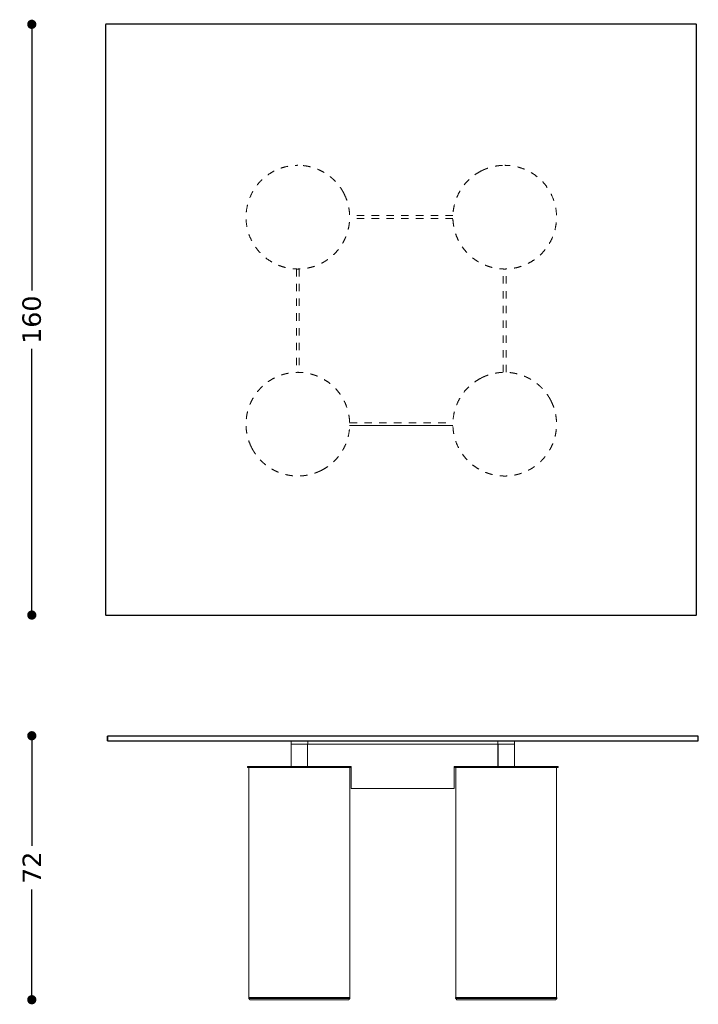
# Model space of a CAD drawing. Header units: centimetres. Extents: x 20 to 739, y 61 to 374.
# Tile 1 of 3: x 20 to 204, y 61 to 328. Entities that reach past the tile are written whole.
import ezdxf

# ---------------------------------------------------------------- set-up
doc = ezdxf.new("R2010")
doc.units = ezdxf.units.CM
doc.header["$MEASUREMENT"] = 0
doc.linetypes.add('Nascosto', pattern=[4, 2, -2])
doc.layers.add('Make2D$Nascosto$Curve', color=7, linetype='Nascosto', true_color=0x8c8c8c)
doc.layers.add('Make2D$Visibile$Curve', color=7, linetype='Continuous', true_color=0x000000)
doc.layers.add('Make2D$Visibile$CurveSilhouetteScena', color=7, linetype='Continuous', lineweight=50, true_color=0x000000)
doc.styles.get("Standard").update_dxf_attribs({"font": 'verdana.ttf'})
doc.dimstyles.new('MDF', dxfattribs={"dimtxt": 5, "dimasz": 2.5, "dimexe": 0.18, "dimexo": 0.0625, "dimgap": 2, "dimtad": 0, "dimdec": 0, "dimrnd": 1, "dimzin": 0, "dimdsep": 46, "dimtxsty": 'Standard', "dimblk": 'DOT', "dimcen": 0.09, "dimse1": 1, "dimse2": 1, "dimclrd": 1, "dimclrt": 1, "dimadec": 0, "dimazin": 0, "dimtfac": 1, "dimtdec": 0, "dimtofl": 0, "dimtmove": 0, "dimatfit": 3, "dimldrblk": 'DOTBLANK', "dimfxl": 1, "dimtolj": 1, "dimtzin": 0, "dimarcsym": 0})

# ---------------------------------------------------------------- blocks, each defined once
blk = doc.blocks.new('_Dot')
at = {"color": 0, "linetype": 'ByBlock', "lineweight": -2}
blk.add_line((-0.5, 0), (-1, 0), dxfattribs=at)
at = {"color": 0, "linetype": 'ByBlock', "const_width": 0.5}
blk.add_lwpolyline([(-0.25, 0, 1), (0.25, 0, 1)], format="xyb", close=True, dxfattribs=at)
blk = doc.blocks.new('*D18')
at = {"color": 1, "linetype": 'ByBlock', "lineweight": -2, "transparency": 16777216}
for p, q in [((23.31, 323.77), (23.31, 254.24)), ((23.31, 168.97), (23.31, 238.51))]:
    blk.add_line(p, q, dxfattribs=at)
at = {"layer": 'Defpoints', "color": 0, "linetype": 'ByBlock', "lineweight": -2, "transparency": 16777216}
for p in [(123.26, 326.27), (23.31, 166.47), (123.26, 166.47)]:
    blk.add_point(p, dxfattribs=at)
at = {"color": 1, "linetype": 'ByBlock', "lineweight": -2, "transparency": 16777216, "xscale": 2.5, "yscale": 2.5, "zscale": 2.5}
for p, rotation in [((23.31, 326.27), 90), ((23.31, 166.47), 270)]:
    blk.add_blockref('_Dot', p, dxfattribs=dict(at, rotation=rotation))
at = {"color": 1, "linetype": 'ByBlock', "lineweight": 9, "transparency": 16777216, "insert": (23.31, 246.37), "char_height": 5, "attachment_point": 5, "rotation": 90}
blk.add_mtext('\\A1;160', dxfattribs=at)
blk = doc.blocks.new('_DotBlank')
at = {"color": 0, "linetype": 'ByBlock', "lineweight": -2}
blk.add_line((-0.5, 0), (-1, 0), dxfattribs=at)
blk.add_circle((0, 0), 0.5, dxfattribs=at)
blk = doc.blocks.new('*D19')
at = {"color": 1, "linetype": 'ByBlock', "lineweight": -2, "transparency": 16777216}
for p, q in [((23.31, 131.32), (23.31, 104.02)), ((23.31, 64.92), (23.31, 92.23))]:
    blk.add_line(p, q, dxfattribs=at)
at = {"layer": 'Defpoints', "color": 0, "linetype": 'ByBlock', "lineweight": -2, "transparency": 16777216}
for p in [(43.84, 133.82), (23.31, 62.42), (82.34, 62.42)]:
    blk.add_point(p, dxfattribs=at)
at = {"color": 1, "linetype": 'ByBlock', "lineweight": -2, "transparency": 16777216, "xscale": 2.5, "yscale": 2.5, "zscale": 2.5}
for p, rotation in [((23.31, 133.82), 90), ((23.31, 62.42), 270)]:
    blk.add_blockref('_Dot', p, dxfattribs=dict(at, rotation=rotation))
at = {"color": 1, "linetype": 'ByBlock', "lineweight": 9, "transparency": 16777216, "insert": (23.31, 98.12), "char_height": 5, "attachment_point": 5, "rotation": 90}
blk.add_mtext('\\A1;72', dxfattribs=at)

msp = doc.modelspace()

# ---------------------------------------------------------------- linework, layer by layer
at = {"layer": 'Make2D$Nascosto$Curve', "color": 0, "linetype": 'ByBlock', "lineweight": 9}
for points in [[(43.26, 326.22), (43.26, 246.37), (43.26, 166.52)], [(203.11, 326.37), (123.26, 326.37), (43.41, 326.37)], [(203.26, 166.52), (203.26, 246.37), (203.26, 326.22)], [(43.34, 166.45), (43.3, 166.48), (43.26, 166.52)], [(43.41, 166.37), (123.26, 166.37), (203.11, 166.37)], [(203.19, 166.45), (203.15, 166.41), (203.11, 166.37)], [(43.74, 133.72), (43.74, 133.07), (43.74, 132.42)], [(203.64, 133.82), (123.74, 133.82), (43.84, 133.82)], [(97.95, 131.52), (123.74, 131.52), (149.54, 131.52)], [(203.64, 132.32), (176.56, 132.32), (149.49, 132.32)], [(149.49, 125.52), (149.49, 128.52), (149.49, 131.52)], [(149.52, 131.52), (149.51, 131.52), (149.49, 131.52)], [(149.52, 131.52), (149.52, 128.52), (149.52, 125.52)], [(149.54, 131.52), (149.54, 128.52), (149.54, 125.52)], [(153.99, 131.52), (153.99, 128.52), (153.99, 125.52)], [(109.79, 125.52), (109.78, 125.52), (109.76, 125.52)], [(137.71, 125.52), (137.71, 125.52), (137.71, 125.52)], [(137.69, 119.52), (123.74, 119.52), (109.79, 119.52)], [(84.17, 62.42), (84.38, 62.42), (84.6, 62.42)], [(84.23, 63.02), (84.22, 63.02), (84.22, 63.02)], [(84.27, 63.02), (84.25, 63.02), (84.22, 63.02)], [(84.69, 63.02), (84.71, 63.02), (84.72, 63.02)], [(85.3, 63.02), (85.32, 63.02), (85.34, 63.02)], [(96.32, 63.02), (96.35, 63.02), (96.38, 63.02)], [(96.38, 63.02), (96.38, 63.02), (96.38, 63.02)], [(140.2, 63.02), (140.19, 63.02), (140.18, 63.02)], [(140.23, 63.02), (140.22, 63.02), (140.22, 63.02)], [(140.67, 63.02), (140.68, 63.02), (140.69, 63.02)], [(141.02, 63.02), (141.18, 63.02), (141.34, 63.02)], [(141.35, 63.02), (141.36, 63.02), (141.37, 63.02)], [(150.89, 62.42), (150.89, 62.42), (150.89, 62.42)], [(150.89, 62.42), (150.89, 62.42), (150.89, 62.42)], [(150.95, 63.02), (150.99, 63.02), (151.04, 63.02)], [(152.38, 63.02), (152.35, 63.02), (152.32, 63.02)], [(152.44, 63.02), (152.41, 63.02), (152.38, 63.02)], [(162.46, 62.42), (162.27, 62.42), (162.08, 62.42)], [(162.83, 62.42), (162.77, 62.42), (162.71, 62.42)], [(162.71, 62.42), (162.77, 62.42), (162.83, 62.42)], [(162.9, 63.02), (163.05, 63.02), (163.2, 63.02)], [(163.15, 63.02), (163.15, 63.02), (163.15, 63.02)]]:
    msp.add_open_spline(points, degree=2, dxfattribs=at)
at = {"layer": 'Make2D$Nascosto$Curve', "color": 0, "linetype": 'Nascosto', "lineweight": 9}
for points, weights, knots in [([(107.83, 280.47), (113.95, 268.45), (105.21, 260.08), (95.33, 260.08), (67.28, 260.08), (67.28, 288.13), (95.33, 288.13)], [0.528818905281, 0.429580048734, 0.58664041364, 1, 0.333333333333, 0.333333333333, 1], [-0.3100197, -0.3100197, -0.3100197, -0.3100197, 0, 0, 0, 0.5, 0.5, 0.5, 0.5]), ([(144.96, 286.6), (126.21, 277.05), (135.02, 260.08), (151.33, 260.08), (179.38, 260.08), (179.38, 288.13), (151.33, 288.13)], [0.687762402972, 0.358320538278, 0.462399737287, 1, 0.333333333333, 0.333333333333, 1], [-0.4032002, -0.4032002, -0.4032002, -0.4032002, 0, 0, 0, 0.5, 0.5, 0.5, 0.5]), ([(101.7, 205.61), (120.45, 215.16), (111.64, 232.13), (95.33, 232.13), (85.45, 232.13), (76.71, 223.76), (82.83, 211.74)], [0.687762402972, 0.358320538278, 0.462399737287, 1, 0.58664041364, 0.429580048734, 0.528818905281], [0.0967998, 0.0967998, 0.0967998, 0.0967998, 0.5, 0.5, 0.5, 0.8100197, 0.8100197, 0.8100197, 0.8100197]), ([(163.83, 224.47), (161.09, 229.84), (156.09, 232.13), (151.33, 232.13), (149.25, 232.13), (147.07, 231.67), (144.96, 230.6)], [0.528818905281, 0.589632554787, 0.746692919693, 1, 0.870933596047, 0.766854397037, 0.687762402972], [0.3100197, 0.3100197, 0.3100197, 0.3100197, 0.5, 0.5, 0.5, 0.5967998, 0.5967998, 0.5967998, 0.5967998]), ([(163.83, 224.47), (169.95, 212.45), (161.21, 204.08), (151.33, 204.08), (135.02, 204.08), (126.21, 221.05), (144.96, 230.6)], [0.528818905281, 0.429580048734, 0.58664041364, 1, 0.462399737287, 0.358320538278, 0.687762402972], [-0.3100197, -0.3100197, -0.3100197, -0.3100197, 0, 0, 0, 0.4032002, 0.4032002, 0.4032002, 0.4032002]), ([(101.7, 205.61), (99.59, 204.54), (97.41, 204.08), (95.33, 204.08), (90.57, 204.08), (85.57, 206.37), (82.83, 211.74)], [0.687762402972, 0.766854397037, 0.870933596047, 1, 0.746692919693, 0.589632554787, 0.528818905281], [-0.0967998, -0.0967998, -0.0967998, -0.0967998, 0, 0, 0, 0.1899803, 0.1899803, 0.1899803, 0.1899803])]:
    msp.add_rational_spline(points, weights, degree=3, knots=knots, dxfattribs=at)
for points, weights in [([(107.83, 280.47), (105.09, 285.84), (100.09, 288.13), (95.33, 288.13)], [0.528818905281, 0.589632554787, 0.746692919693, 1]), ([(144.96, 286.6), (147.07, 287.67), (149.25, 288.13), (151.33, 288.13)], [0.687762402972, 0.766854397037, 0.870933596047, 1])]:
    msp.add_rational_spline(points, weights, degree=3, dxfattribs=at)
for points in [[(137.31, 274.51), (123.33, 274.51), (109.35, 274.51)], [(137.31, 273.71), (123.33, 273.71), (109.35, 273.71)], [(94.93, 260.09), (94.93, 246.11), (94.93, 232.13)], [(95.73, 260.09), (95.73, 246.11), (95.73, 232.13)], [(150.93, 232.13), (150.93, 246.11), (150.93, 260.09)], [(151.73, 232.13), (151.73, 246.11), (151.73, 260.09)], [(109.35, 218.51), (123.33, 218.51), (137.31, 218.51)], [(109.35, 217.71), (123.33, 217.71), (137.31, 217.71)], [(137.28, 217.71), (123.33, 217.71), (109.38, 217.71)]]:
    msp.add_open_spline(points, degree=2, dxfattribs=at)
at = {"layer": 'Make2D$Nascosto$Curve', "color": 0, "linetype": 'ByBlock', "lineweight": 9}
for points, weights, knots in [([(93.49, 131.52), (93.49, 131.52), (93.74, 131.52), (94.15, 131.52), (95.61, 131.52), (97.58, 131.52), (97.95, 131.52)], [0.748899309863, 0.782643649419, 0.866343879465, 1, 0.642405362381, 0.642405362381, 1], [0.3131178, 0.3131178, 0.3131178, 0.3131178, 0.5, 0.5, 0.5, 1, 1, 1, 1]), ([(153.99, 125.52), (153.99, 125.52), (153.73, 125.52), (153.33, 125.52), (153.02, 125.52), (152.61, 125.52), (152.14, 125.52)], [0.748899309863, 0.782643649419, 0.866343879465, 1, 0.893801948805, 0.819142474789, 0.776021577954], [0.3131178, 0.3131178, 0.3131178, 0.3131178, 0.5, 0.5, 0.5, 0.6484894, 0.6484894, 0.6484894, 0.6484894])]:
    msp.add_rational_spline(points, weights, degree=3, knots=knots, dxfattribs=at)
for points, weights in [([(95.74, 131.52), (95.6, 131.52), (95.47, 131.52), (95.34, 131.52)], [0.748897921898, 0.755830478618, 0.764871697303, 0.776021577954]), ([(97.95, 131.52), (97.84, 131.52), (97.51, 131.52), (96.94, 131.52)], [1, 0.859695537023, 0.774440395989, 0.744234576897]), ([(152.14, 131.52), (151.87, 131.52), (151.61, 131.52), (151.34, 131.52)], [0.776017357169, 0.754022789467, 0.740234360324, 0.73465206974]), ([(151.74, 131.52), (151.87, 131.52), (152.01, 131.52), (152.14, 131.52)], [0.5, 0.5, 0.504904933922, 0.514714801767]), ([(96.14, 125.52), (96.09, 125.52), (95.91, 125.52), (95.74, 125.52)], [0.506167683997, 0.539077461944, 0.703688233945, 1]), ([(96.15, 125.22), (96.15, 125.22), (95.94, 125.22), (95.74, 125.22)], [0.5, 0.5, 0.666666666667, 1]), ([(97.24, 125.22), (96.73, 125.22), (96.23, 125.22), (95.74, 125.22)], [0.900993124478, 0.93217665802, 0.96517894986, 1]), ([(96.14, 125.22), (96.14, 125.22), (96.15, 125.22), (96.15, 125.22)], [0.506172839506, 0.502057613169, 0.5, 0.5]), ([(96.15, 125.52), (96.74, 125.52), (97.34, 125.52), (97.95, 125.52)], [0.971596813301, 0.933280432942, 0.897298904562, 0.863652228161]), ([(109.39, 125.22), (109.28, 125.22), (109.14, 125.22), (108.99, 125.22)], [0.506774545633, 0.508798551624, 0.511276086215, 0.514207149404]), ([(109.39, 125.22), (109.39, 125.22), (109.25, 125.22), (108.99, 125.22)], [0.5, 0.5, 0.502478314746, 0.507434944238]), ([(151.33, 125.52), (150.74, 125.52), (150.14, 125.52), (149.54, 125.52)], [0.971599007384, 0.933568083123, 0.897837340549, 0.864406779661]), ([(153.99, 125.52), (153.23, 125.52), (152.47, 125.52), (151.74, 125.52)], [0.861748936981, 0.904111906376, 0.950195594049, 1]), ([(153.99, 125.52), (153.23, 125.52), (152.47, 125.52), (151.74, 125.52)], [0.861748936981, 0.904111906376, 0.950195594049, 1]), ([(151.74, 125.52), (151.94, 125.52), (152.15, 125.52), (152.15, 125.52)], [1, 0.666666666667, 0.5, 0.5]), ([(152.15, 125.22), (152.15, 125.22), (152.14, 125.22), (152.14, 125.22)], [0.5, 0.5, 0.502057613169, 0.506172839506]), ([(152.15, 125.52), (153.2, 125.52), (153.99, 125.52), (153.99, 125.52)], [0.997275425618, 0.775383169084, 0.692591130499, 0.748899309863]), ([(153.99, 125.52), (153.99, 125.52), (153.14, 125.52), (152.15, 125.52)], [0.5, 0.5, 0.615288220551, 0.845864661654]), ([(152.15, 125.52), (152.75, 125.52), (153.37, 125.52), (153.99, 125.52)], [0.971596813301, 0.932557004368, 0.895941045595, 0.861748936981]), ([(84.2, 63.02), (84.19, 63.02), (84.18, 63.02), (84.18, 63.02)], [0.570582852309, 0.557556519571, 0.546333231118, 0.53691298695]), ([(84.23, 63.02), (84.23, 63.02), (84.22, 63.02), (84.22, 63.02)], [0.670856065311, 0.660399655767, 0.650423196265, 0.640926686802]), ([(84.63, 63.02), (84.64, 63.02), (84.65, 63.02), (84.67, 63.02)], [0.998360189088, 0.998902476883, 0.99944908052, 1]), ([(94.89, 62.42), (91.08, 62.42), (87.75, 62.42), (85.56, 62.42)], [0.999953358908, 0.93281137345, 0.931049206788, 0.994666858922]), ([(95.16, 63.02), (95.17, 63.02), (95.17, 63.02), (95.18, 63.02)], [0.95210866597, 0.952687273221, 0.953266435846, 0.953846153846]), ([(95.74, 63.02), (95.75, 63.02), (95.77, 63.02), (95.78, 63.02)], [1, 0.998982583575, 0.997966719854, 0.996952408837]), ([(95.79, 63.02), (95.77, 63.02), (95.75, 63.02), (95.74, 63.02)], [0.996495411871, 0.997661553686, 0.998829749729, 1]), ([(96.49, 62.42), (96.26, 62.42), (96.02, 62.42), (95.78, 62.42)], [0.943428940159, 0.959527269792, 0.976063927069, 0.99303891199]), ([(96.53, 63.02), (100.46, 63.02), (103.88, 63.02), (106.06, 63.02)], [0.999969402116, 0.930225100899, 0.929689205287, 0.998361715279]), ([(96.53, 63.02), (100.09, 63.02), (103.72, 63.02), (106.11, 63.02)], [0.943187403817, 0.742018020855, 0.609333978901, 0.545135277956]), ([(96.58, 62.42), (100.27, 62.42), (103.56, 62.42), (105.87, 62.42)], [0.999986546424, 0.936887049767, 0.930880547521, 0.981967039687]), ([(96.58, 62.42), (100.69, 62.42), (104.25, 62.42), (106.51, 62.42)], [0.999986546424, 0.930244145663, 0.930248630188, 1]), ([(106.51, 62.42), (106.36, 62.42), (106.2, 62.42), (106.03, 62.42)], [0.55365039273, 0.557213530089, 0.560954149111, 0.564872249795]), ([(107.28, 63.02), (107.29, 63.02), (107.3, 63.02), (107.3, 63.02)], [0.756418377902, 0.64988318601, 0.576544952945, 0.536403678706]), ([(107.49, 62.42), (109.06, 62.42), (109.04, 62.42), (107.45, 62.42)], [0.992536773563, 0.932686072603, 0.932731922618, 0.992674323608]), ([(109.14, 62.42), (109.14, 62.42), (108.57, 62.42), (107.49, 62.42)], [0.500001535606, 0.499852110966, 0.510607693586, 0.532268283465]), ([(107.64, 63.02), (108.78, 63.02), (109.39, 63.02), (109.39, 63.02)], [0.534246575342, 0.511415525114, 0.5, 0.5]), ([(109.39, 63.02), (109.32, 63.02), (109.19, 63.02), (108.99, 63.02)], [0.50098995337, 0.502273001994, 0.504803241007, 0.508580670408]), ([(109.39, 63.02), (109.39, 63.02), (109.25, 63.02), (108.99, 63.02)], [0.5, 0.5, 0.502478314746, 0.507434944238]), ([(140.22, 63.02), (140.24, 63.02), (140.25, 63.02), (140.27, 63.02)], [0.534899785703, 0.561328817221, 0.602768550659, 0.659218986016]), ([(140.26, 63.02), (140.24, 63.02), (140.23, 63.02), (140.22, 63.02)], [0.61996651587, 0.58312585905, 0.554770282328, 0.534899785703]), ([(140.69, 63.02), (140.67, 63.02), (140.65, 63.02), (140.63, 63.02)], [0.740873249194, 0.643153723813, 0.575166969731, 0.53691298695]), ([(140.63, 63.02), (140.64, 63.02), (140.65, 63.02), (140.67, 63.02)], [0.52697477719, 0.527261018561, 0.527549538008, 0.527840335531]), ([(140.63, 63.02), (140.64, 63.02), (140.65, 63.02), (140.67, 63.02)], [0.998360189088, 0.998902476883, 0.99944908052, 1]), ([(140.63, 63.02), (140.64, 63.02), (140.66, 63.02), (140.68, 63.02)], [0.53691298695, 0.567676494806, 0.617668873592, 0.686890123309]), ([(140.68, 63.02), (140.66, 63.02), (140.64, 63.02), (140.63, 63.02)], [0.686890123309, 0.617668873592, 0.567676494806, 0.53691298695]), ([(150.89, 62.42), (147.08, 62.42), (143.75, 62.42), (141.56, 62.42)], [1, 0.932812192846, 0.931034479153, 0.994666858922]), ([(151.16, 63.02), (151.17, 63.02), (151.17, 63.02), (151.18, 63.02)], [0.999999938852, 0.999999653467, 0.99999967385, 1]), ([(151.16, 63.02), (151.17, 63.02), (151.17, 63.02), (151.18, 63.02)], [0.95210866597, 0.952687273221, 0.953266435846, 0.953846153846]), ([(152.49, 62.42), (152.26, 62.42), (152.02, 62.42), (151.78, 62.42)], [0.943425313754, 0.959524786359, 0.976062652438, 0.99303891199]), ([(152.04, 63.02), (151.96, 63.02), (151.87, 63.02), (151.79, 63.02)], [0.974923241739, 0.980905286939, 0.986943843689, 0.99303891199]), ([(152.38, 63.02), (152.36, 63.02), (152.34, 63.02), (152.32, 63.02)], [0.95195742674, 0.953316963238, 0.95467956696, 0.956045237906]), ([(152.58, 62.42), (152.55, 62.42), (152.52, 62.42), (152.49, 62.42)], [0.99838778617, 0.998916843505, 0.99945008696, 0.999987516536]), ([(152.49, 62.42), (152.52, 62.42), (152.55, 62.42), (152.58, 62.42)], [0.999987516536, 0.99945008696, 0.998916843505, 0.99838778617]), ([(152.53, 63.02), (156.09, 63.02), (159.72, 63.02), (162.11, 63.02)], [0.943187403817, 0.742018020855, 0.609333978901, 0.545135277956]), ([(162.13, 63.02), (159.46, 63.02), (155.94, 63.02), (152.53, 63.02)], [0.567994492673, 0.638282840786, 0.763065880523, 0.942343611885]), ([(152.53, 63.02), (156.49, 63.02), (159.93, 63.02), (162.11, 63.02)], [0.999969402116, 0.929674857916, 0.929685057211, 1]), ([(162.46, 62.42), (162.32, 62.42), (162.18, 62.42), (162.03, 62.42)], [0.554790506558, 0.558009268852, 0.561369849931, 0.564872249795]), ([(162.67, 62.42), (162.66, 62.42), (162.65, 62.42), (162.64, 62.42)], [0.550059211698, 0.550261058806, 0.550463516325, 0.550666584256]), ([(163.15, 63.02), (163.13, 63.02), (163.11, 63.02), (163.09, 63.02)], [0.545071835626, 0.545471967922, 0.545874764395, 0.546280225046]), ([(163.21, 63.02), (163.21, 63.02), (163.21, 63.02), (163.22, 63.02)], [0.913259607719, 0.880621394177, 0.849916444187, 0.82114475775]), ([(163.25, 63.02), (163.25, 63.02), (163.25, 63.02), (163.25, 63.02)], [0.518993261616, 0.51893294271, 0.518872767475, 0.518812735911]), ([(163.25, 63.02), (163.26, 63.02), (163.28, 63.02), (163.3, 63.02)], [0.983239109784, 0.982532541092, 0.981836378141, 0.981150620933]), ([(163.28, 63.02), (163.29, 63.02), (163.29, 63.02), (163.3, 63.02)], [0.756418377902, 0.703290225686, 0.658417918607, 0.621801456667]), ([(163.32, 63.02), (163.34, 63.02), (163.35, 63.02), (163.35, 63.02)], [0.505526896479, 0.492517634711, 0.502474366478, 0.53539709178]), ([(165.39, 63.02), (165.2, 63.02), (164.48, 63.02), (163.32, 63.02)], [0.500840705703, 0.504208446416, 0.517694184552, 0.541297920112]), ([(163.32, 63.02), (163.86, 63.02), (164.14, 63.02), (164.14, 63.02)], [0.980122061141, 0.958417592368, 0.947463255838, 0.947259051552]), ([(163.32, 63.02), (163.86, 63.02), (164.14, 63.02), (164.14, 63.02)], [0.517347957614, 0.505891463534, 0.500109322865, 0.500001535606]), ([(163.49, 62.42), (164.24, 62.42), (164.64, 62.42), (164.64, 62.42)], [0.992536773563, 0.962875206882, 0.94792495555, 0.947686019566]), ([(165.14, 62.42), (165.14, 62.42), (164.8, 62.42), (164.14, 62.42)], [0.500001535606, 0.499886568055, 0.506227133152, 0.519023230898])]:
    msp.add_rational_spline(points, weights, degree=3, dxfattribs=at)
at = {"layer": 'Make2D$Visibile$Curve', "color": 0, "linetype": 'ByBlock', "lineweight": 9}
for points in [[(43.34, 326.3), (43.37, 326.33), (43.41, 326.37)], [(43.36, 326.27), (123.26, 326.27), (203.16, 326.27)], [(43.36, 166.47), (43.36, 246.37), (43.36, 326.27)], [(203.16, 326.27), (203.16, 246.37), (203.16, 166.47)], [(203.19, 326.3), (203.22, 326.26), (203.26, 326.22)], [(43.41, 166.37), (43.37, 166.41), (43.34, 166.45)], [(43.36, 166.47), (123.26, 166.47), (203.16, 166.47)], [(203.16, 166.47), (203.17, 166.46), (203.19, 166.45)], [(203.26, 166.52), (203.22, 166.48), (203.19, 166.45)], [(43.81, 133.8), (43.83, 133.81), (43.84, 133.82)], [(203.59, 133.72), (123.74, 133.72), (43.89, 133.72)], [(43.89, 133.72), (43.89, 133.07), (43.89, 132.42)], [(203.59, 133.72), (203.59, 133.07), (203.59, 132.42)], [(203.74, 133.72), (203.7, 133.76), (203.66, 133.8)], [(43.81, 132.35), (43.83, 132.34), (43.84, 132.32)], [(93.49, 132.32), (68.66, 132.32), (43.84, 132.32)], [(43.89, 132.42), (123.74, 132.42), (203.59, 132.42)], [(93.49, 131.52), (93.49, 131.92), (93.49, 132.32)], [(97.99, 132.32), (95.74, 132.32), (93.49, 132.32)], [(93.49, 125.52), (93.49, 128.52), (93.49, 131.52)], [(97.95, 131.52), (97.95, 128.52), (97.95, 125.52)], [(97.99, 132.32), (97.99, 131.92), (97.99, 131.52)], [(149.49, 132.32), (123.74, 132.32), (97.99, 132.32)], [(149.49, 131.52), (149.49, 131.92), (149.49, 132.32)], [(153.99, 132.32), (153.99, 131.92), (153.99, 131.52)], [(153.99, 131.52), (153.99, 128.52), (153.99, 125.52)], [(203.64, 132.32), (203.65, 132.34), (203.66, 132.35)], [(81.71, 125.22), (81.71, 125.37), (81.71, 125.52)], [(82.09, 63.02), (82.09, 94.12), (82.09, 125.22)], [(109.76, 125.52), (103.86, 125.52), (97.95, 125.52)], [(109.39, 125.22), (109.39, 94.12), (109.39, 63.02)], [(109.76, 125.52), (109.76, 125.37), (109.76, 125.22)], [(109.79, 119.52), (109.79, 122.52), (109.79, 125.52)], [(137.69, 125.52), (137.69, 122.52), (137.69, 119.52)], [(137.71, 125.52), (137.7, 125.52), (137.69, 125.52)], [(137.71, 125.22), (137.71, 125.37), (137.71, 125.52)], [(149.49, 125.52), (143.6, 125.52), (137.71, 125.52)], [(138.09, 63.02), (138.09, 94.12), (138.09, 125.22)], [(165.39, 125.22), (165.39, 94.12), (165.39, 63.02)], [(165.76, 125.52), (165.76, 125.37), (165.76, 125.22)], [(82.04, 62.72), (82.04, 62.87), (82.04, 63.02)], [(82.34, 62.42), (82.19, 62.57), (82.04, 62.72)], [(109.44, 62.72), (109.29, 62.57), (109.14, 62.42)], [(109.44, 63.02), (109.44, 62.87), (109.44, 62.72)], [(138.04, 62.72), (138.04, 62.87), (138.04, 63.02)], [(138.34, 62.42), (138.19, 62.57), (138.04, 62.72)], [(165.44, 62.72), (165.29, 62.57), (165.14, 62.42)], [(165.44, 63.02), (165.44, 62.87), (165.44, 62.72)]]:
    msp.add_open_spline(points, degree=2, dxfattribs=at)
for points, weights, knots in [([(149.54, 131.52), (149.8, 131.52), (150.78, 131.52), (151.74, 131.52), (152.86, 131.52), (153.99, 131.52), (153.99, 131.52)], [0.505617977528, 0.537205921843, 0.701999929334, 1, 0.666666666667, 0.5, 0.5], [0.2764999, 0.2764999, 0.2764999, 0.2764999, 0.5, 0.5, 0.5, 0.75, 0.75, 0.75, 0.75]), ([(82.09, 125.22), (83.84, 125.22), (89.88, 125.22), (95.74, 125.22), (101.59, 125.22), (107.63, 125.22), (109.39, 125.22)], [0.506775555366, 0.541061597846, 0.705469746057, 1, 0.705466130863, 0.54105756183, 0.506774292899], [0.7791023, 0.7791023, 0.7791023, 0.7791023, 1, 1, 1, 1.2209004, 1.2209004, 1.2209004, 1.2209004]), ([(97.95, 125.52), (97.2, 125.52), (96.46, 125.52), (95.74, 125.52), (95, 125.52), (94.25, 125.52), (93.49, 125.52)], [0.863653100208, 0.905491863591, 0.950940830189, 1, 0.950196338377, 0.90411328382, 0.86175083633], [-0.03679438, -0.03679438, -0.03679438, -0.03679438, 0, 0, 0, 0.03735275, 0.03735275, 0.03735275, 0.03735275]), ([(138.09, 125.22), (139.84, 125.22), (145.88, 125.22), (151.74, 125.22), (157.59, 125.22), (163.63, 125.22), (165.39, 125.22)], [0.506775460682, 0.541061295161, 0.705469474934, 1, 0.705468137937, 0.541059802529, 0.506774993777], [0.7791021, 0.7791021, 0.7791021, 0.7791021, 1, 1, 1, 1.2208989, 1.2208989, 1.2208989, 1.2208989]), ([(149.49, 125.52), (150.25, 125.52), (151, 125.52), (151.74, 125.52), (152.47, 125.52), (153.23, 125.52), (153.99, 125.52)], [0.861753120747, 0.904114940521, 0.950197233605, 1, 0.950195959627, 0.90411258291, 0.86174986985], [-0.03735207, -0.03735207, -0.03735207, -0.03735207, 0, 0, 0, 0.03735303, 0.03735303, 0.03735303, 0.03735303]), ([(82.34, 62.42), (82.34, 62.42), (89.07, 62.42), (95.78, 62.42), (102.47, 62.42), (109.14, 62.42), (109.14, 62.42)], [0.500001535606, 0.49941634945, 0.666082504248, 1, 0.667250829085, 0.500584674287, 0.500001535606], [-0.2504381, -0.2504381, -0.2504381, -0.2504381, 0, 0, 0, 0.2495619, 0.2495619, 0.2495619, 0.2495619]), ([(138.09, 63.02), (138.82, 63.02), (145.35, 63.02), (151.79, 63.02), (158.19, 63.02), (164.66, 63.02), (165.39, 63.02)], [0.500840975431, 0.513950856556, 0.680337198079, 1, 0.681501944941, 0.515165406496, 0.500990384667], [-0.2397471, -0.2397471, -0.2397471, -0.2397471, 0, 0, 0, 0.2388735, 0.2388735, 0.2388735, 0.2388735]), ([(138.34, 62.42), (138.34, 62.42), (145.07, 62.42), (151.78, 62.42), (158.47, 62.42), (165.14, 62.42), (165.14, 62.42)], [0.500001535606, 0.49941634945, 0.666082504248, 1, 0.667250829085, 0.500584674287, 0.500001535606], [-0.2504381, -0.2504381, -0.2504381, -0.2504381, 0, 0, 0, 0.2495619, 0.2495619, 0.2495619, 0.2495619])]:
    msp.add_rational_spline(points, weights, degree=3, knots=knots, dxfattribs=at)
for points, weights in [([(93.49, 125.52), (87.16, 125.52), (81.71, 125.52), (81.71, 125.52)], [0.86175083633, 0.62058361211, 0.5, 0.5]), ([(81.71, 125.22), (81.71, 125.22), (81.84, 125.22), (82.09, 125.22)], [0.5, 0.5, 0.502258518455, 0.506775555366]), ([(109.39, 125.22), (109.64, 125.22), (109.76, 125.22), (109.76, 125.22)], [0.506774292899, 0.502258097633, 0.5, 0.5]), ([(137.71, 125.22), (137.71, 125.22), (137.84, 125.22), (138.09, 125.22)], [0.5, 0.5, 0.502258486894, 0.506775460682]), ([(153.99, 125.52), (160.31, 125.52), (165.76, 125.52), (165.76, 125.52)], [0.86174986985, 0.62058328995, 0.5, 0.5]), ([(165.39, 125.22), (165.64, 125.22), (165.76, 125.22), (165.76, 125.22)], [0.506774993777, 0.502258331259, 0.5, 0.5]), ([(82.04, 62.72), (82.04, 62.72), (88.92, 62.72), (95.79, 62.72)], [0.500001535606, 0.49941634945, 0.666082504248, 1]), ([(82.09, 63.02), (82.05, 63.02), (82.04, 63.02), (82.04, 63.02)], [0.500841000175, 0.500256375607, 0.499976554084, 0.500001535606]), ([(95.79, 63.02), (89.35, 63.02), (82.82, 63.02), (82.09, 63.02)], [1, 0.680337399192, 0.513951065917, 0.500841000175]), ([(109.39, 63.02), (108.66, 63.02), (102.19, 63.02), (95.79, 63.02)], [0.500989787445, 0.515160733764, 0.681497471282, 1]), ([(95.79, 62.72), (102.62, 62.72), (109.44, 62.72), (109.44, 62.72)], [1, 0.667250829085, 0.500584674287, 0.500001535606]), ([(109.39, 63.02), (109.42, 63.02), (109.44, 63.02), (109.44, 63.02)], [0.500989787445, 0.500355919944, 0.500026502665, 0.500001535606]), ([(138.04, 62.72), (138.04, 62.72), (144.92, 62.72), (151.79, 62.72)], [0.500001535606, 0.49941634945, 0.666082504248, 1]), ([(138.04, 63.02), (138.04, 63.02), (138.05, 63.02), (138.09, 63.02)], [0.500001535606, 0.499976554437, 0.500256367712, 0.500840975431]), ([(151.79, 62.72), (158.62, 62.72), (165.44, 62.72), (165.44, 62.72)], [1, 0.667250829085, 0.500584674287, 0.500001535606]), ([(165.39, 63.02), (165.42, 63.02), (165.44, 63.02), (165.44, 63.02)], [0.500990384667, 0.500356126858, 0.500026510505, 0.500001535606])]:
    msp.add_rational_spline(points, weights, degree=3, dxfattribs=at)
at = {"layer": 'Make2D$Visibile$CurveSilhouetteScena', "color": 0, "linetype": 'ByBlock', "lineweight": 9}
for points in [[(43.34, 326.3), (43.37, 326.33), (43.41, 326.37)], [(203.19, 326.3), (203.22, 326.26), (203.26, 326.22)], [(43.41, 166.37), (43.37, 166.41), (43.34, 166.45)], [(203.26, 166.52), (203.22, 166.48), (203.19, 166.45)], [(43.81, 133.8), (43.83, 133.81), (43.84, 133.82)], [(203.74, 133.72), (203.7, 133.76), (203.66, 133.8)], [(203.74, 133.72), (203.74, 133.07), (203.74, 132.42)], [(43.81, 132.35), (43.83, 132.34), (43.84, 132.32)], [(93.49, 132.32), (68.66, 132.32), (43.84, 132.32)], [(93.49, 131.52), (93.49, 131.92), (93.49, 132.32)], [(93.49, 125.52), (93.49, 128.52), (93.49, 131.52)], [(97.99, 132.32), (97.99, 131.92), (97.99, 131.52)], [(149.49, 132.32), (123.74, 132.32), (97.99, 132.32)], [(149.49, 131.52), (149.49, 131.92), (149.49, 132.32)], [(153.99, 132.32), (153.99, 131.92), (153.99, 131.52)], [(153.99, 131.52), (153.99, 128.52), (153.99, 125.52)], [(203.64, 132.32), (203.65, 132.34), (203.66, 132.35)], [(81.71, 125.22), (81.71, 125.37), (81.71, 125.52)], [(82.09, 63.02), (82.09, 94.12), (82.09, 125.22)], [(109.39, 125.22), (109.39, 94.12), (109.39, 63.02)], [(109.76, 125.52), (109.76, 125.37), (109.76, 125.22)], [(109.79, 119.52), (109.79, 122.52), (109.79, 125.52)], [(137.69, 125.52), (137.69, 122.52), (137.69, 119.52)], [(137.71, 125.52), (137.7, 125.52), (137.69, 125.52)], [(137.71, 125.22), (137.71, 125.37), (137.71, 125.52)], [(138.09, 63.02), (138.09, 94.12), (138.09, 125.22)], [(165.39, 125.22), (165.39, 94.12), (165.39, 63.02)], [(165.76, 125.52), (165.76, 125.37), (165.76, 125.22)], [(82.04, 62.72), (82.04, 62.87), (82.04, 63.02)], [(82.34, 62.42), (82.19, 62.57), (82.04, 62.72)], [(109.44, 62.72), (109.29, 62.57), (109.14, 62.42)], [(109.44, 63.02), (109.44, 62.87), (109.44, 62.72)], [(138.04, 62.72), (138.04, 62.87), (138.04, 63.02)], [(138.34, 62.42), (138.19, 62.57), (138.04, 62.72)], [(165.44, 62.72), (165.29, 62.57), (165.14, 62.42)], [(165.44, 63.02), (165.44, 62.87), (165.44, 62.72)]]:
    msp.add_open_spline(points, degree=2, dxfattribs=at)
for points, weights in [([(93.49, 125.52), (87.16, 125.52), (81.71, 125.52), (81.71, 125.52)], [0.86175083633, 0.62058361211, 0.5, 0.5]), ([(81.71, 125.22), (81.71, 125.22), (81.84, 125.22), (82.09, 125.22)], [0.5, 0.5, 0.502258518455, 0.506775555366]), ([(109.39, 125.22), (109.64, 125.22), (109.76, 125.22), (109.76, 125.22)], [0.506774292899, 0.502258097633, 0.5, 0.5]), ([(137.71, 125.22), (137.71, 125.22), (137.84, 125.22), (138.09, 125.22)], [0.5, 0.5, 0.502258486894, 0.506775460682]), ([(153.99, 125.52), (160.31, 125.52), (165.76, 125.52), (165.76, 125.52)], [0.86174986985, 0.62058328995, 0.5, 0.5]), ([(165.39, 125.22), (165.64, 125.22), (165.76, 125.22), (165.76, 125.22)], [0.506774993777, 0.502258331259, 0.5, 0.5]), ([(82.09, 63.02), (82.05, 63.02), (82.04, 63.02), (82.04, 63.02)], [0.500841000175, 0.500256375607, 0.499976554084, 0.500001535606]), ([(109.39, 63.02), (109.42, 63.02), (109.44, 63.02), (109.44, 63.02)], [0.500989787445, 0.500355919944, 0.500026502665, 0.500001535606]), ([(138.04, 63.02), (138.04, 63.02), (138.05, 63.02), (138.09, 63.02)], [0.500001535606, 0.499976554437, 0.500256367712, 0.500840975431]), ([(165.39, 63.02), (165.42, 63.02), (165.44, 63.02), (165.44, 63.02)], [0.500990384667, 0.500356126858, 0.500026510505, 0.500001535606])]:
    msp.add_rational_spline(points, weights, degree=3, dxfattribs=at)
for points in [[(82.34, 62.42), (82.34, 62.42), (89.07, 62.42), (95.78, 62.42), (102.47, 62.42), (109.14, 62.42), (109.14, 62.42)], [(138.34, 62.42), (138.34, 62.42), (145.07, 62.42), (151.78, 62.42), (158.47, 62.42), (165.14, 62.42), (165.14, 62.42)]]:
    msp.add_rational_spline(points, [0.500001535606, 0.49941634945, 0.666082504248, 1, 0.667250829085, 0.500584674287, 0.500001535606], degree=3, knots=[-0.2504381, -0.2504381, -0.2504381, -0.2504381, 0, 0, 0, 0.2495619, 0.2495619, 0.2495619, 0.2495619], dxfattribs=at)

# ---------------------------------------------------------------- dimensions: what is measured, and where the dimension line sits
at = {"linetype": 'ByBlock', "lineweight": 9}
dim = msp.add_linear_dim(base=(23.31, 166.47), p1=(123.26, 326.27), p2=(123.26, 166.47), angle=90, dimstyle='MDF', dxfattribs=at)
dim.commit()
dim.dimension.update_dxf_attribs({"geometry": '*D18', "text_midpoint": (23.31, 246.37)})
dim = msp.add_linear_dim(base=(23.31, 62.42), p1=(43.84, 133.82), p2=(82.34, 62.42), angle=90, text='72', dimstyle='MDF', dxfattribs=at)
dim.commit()
dim.dimension.update_dxf_attribs({"geometry": '*D19', "text_midpoint": (23.31, 98.12)})

doc.saveas('drawing.dxf')
